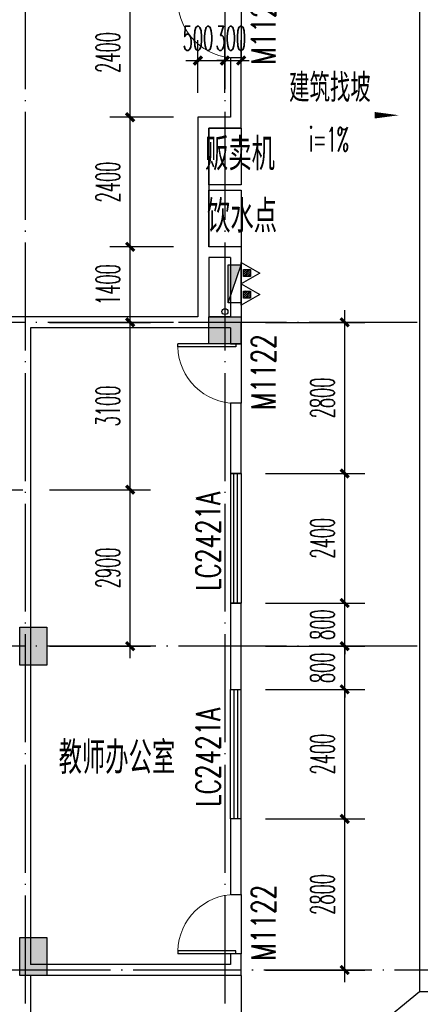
# Model space of a CAD drawing. Extents: x 1779708 to 7299578, y -1121471 to 88434.
# Tile 249 of 256: x 4462217 to 4469633, y -961578 to -943335. Entities that reach past the tile are written whole.
import ezdxf

# ---------------------------------------------------------------- set-up
doc = ezdxf.new("R2010")
doc.units = 0
doc.header["$LTSCALE"] = 1000
doc.header["$MEASUREMENT"] = 0
doc.linetypes.add('DOTE', pattern=[2.42, 2, -0.2, 0.02, -0.2])
doc.layers.get('0').update_dxf_attribs({"linetype": 'CONTINUOUS'})
doc.layers.get('Defpoints').update_dxf_attribs({"linetype": 'CONTINUOUS'})
for name, color, linetype in [('a-dims', 7, 'CONTINUOUS'), ('DIM_SYMB', 3, 'CONTINUOUS'), ('DIM_污水', 3, 'CONTINUOUS'), ('DOTE', 1, 'DOTE'), ('EQUIP_灭火器', 7, 'CONTINUOUS'), ('PUB_DIM', 3, 'CONTINUOUS'), ('SPACE', 7, 'CONTINUOUS'), ('WALL', 255, 'CONTINUOUS'), ('WINDOW', 2, 'CONTINUOUS'), ('WINDOW_TEXT', 7, 'CONTINUOUS'), ('修改', 6, 'CONTINUOUS'), ('墙柱', 2, 'CONTINUOUS'), ('室外构件', 4, 'CONTINUOUS'), ('栏杆', 6, 'CONTINUOUS')]:
    doc.layers.add(name, color=color, linetype=linetype)
doc.styles.add('_TCH_DIM', font='SIMPLEX.shx', dxfattribs={"width": 0.7, "bigfont": 'GBCBIG.shx'})
doc.styles.add('_TCH_DIM_T3', font='SIMPLEX.shx', dxfattribs={"width": 0.494118, "bigfont": 'GBCBIG.shx'})
doc.styles.add('_TCH_SPACE', font='SIMPLEX', dxfattribs={"height": 5, "bigfont": 'GBCBIG'})
doc.styles.add('_TCH_WINDOW', font='SIMPLEX', dxfattribs={"height": 3.5, "bigfont": 'GBCBIG'})
doc.styles.get("Standard").update_dxf_attribs({"font": 'GBENOR', "bigfont": 'GBCBIG'})
doc.dimstyles.new('_TCH_ARCH&&150', dxfattribs={"dimtxt": 446.25, "dimasz": 150, "dimexe": 375, "dimexo": 450, "dimgap": 189.375, "dimtad": 1, "dimdec": 0, "dimzin": 0, "dimdsep": 46, "dimtxsty": '_TCH_DIM_T3', "dimblk": 'ARCHTICK', "dimcen": 0.09, "dimdle": 225, "dimclrt": 7, "dimazin": 2, "dimtfac": 1, "dimtdec": 0, "dimtix": 1, "dimtmove": 2, "dimatfit": 3, "dimfxl": 250, "dimtolj": 1, "dimtzin": 0, "dimarcsym": 0})

# ---------------------------------------------------------------- blocks, each defined once
blk = doc.blocks.new('A$C159220C3')
at = {"layer": 'DOTE'}
for p, q in [((22300, 149200), (22300, 7200)), ((26000, 149200), (26000, 7200)), ((34400, 121100), (7200, 121100)), ((34400, 115100), (7200, 115100)), ((86800, 109100), (7200, 109100))]:
    blk.add_line(p, q, dxfattribs=at)
blk = doc.blocks.new('$TwtSys$00000545')
h = blk.add_hatch()
h.set_pattern_fill('ANSI31', color=256, scale=200, angle=180, style=0)
h.set_pattern_definition([(225, (199409.273, 63921.482), (17.6776695, -17.6776695), [])])
h.paths.add_polyline_path([(65, 174), (-65, 174), (-65, 44), (65, 44)])
for p, q in [((0, 344), (-198, 0)), ((198, 0), (0, 344)), ((-198, 0), (198, 0))]:
    blk.add_line(p, q)
blk.add_lwpolyline([(65, 174), (-65, 174), (-65, 44), (65, 44)], close=True)
blk = doc.blocks.new('$DorLib2D$00000001')
for p, q in [((0.45, 0.975), (0.5, 0.975)), ((0.45, 0), (0.45, 0.975)), ((0.5, 0), (0.5, 0.975)), ((0.5, 0), (0.45, 0))]:
    blk.add_line(p, q)
at = {"lineweight": 13}
blk.add_arc((0.475, 0), 0.975, 91.4693, 180, dxfattribs=at)
blk = doc.blocks.new('$WINLIB2D$00000001')
at = {"color": 0}
for points in [[(-0.5, 0.5), (-0.5, -0.5)], [(-0.5, 0.5), (0.5, 0.5)], [(0.5, -0.5), (0.5, 0.5)], [(0.5, 0.1667), (-0.5, 0.1667)], [(0.5, -0.1667), (-0.5, -0.1667)], [(-0.5, -0.5), (0.5, -0.5)]]:
    blk.add_lwpolyline(points, dxfattribs=at)
blk = doc.blocks.new('_ArchTick')
at = {"color": 0, "linetype": 'ByBlock', "const_width": 0.4}
blk.add_lwpolyline([(-0.5, -0.5), (0.5, 0.5)], dxfattribs=at)
blk = doc.blocks.new('*D5332')
at = {"layer": 'Defpoints', "color": 0, "transparency": 16777216}
for p in [(4466317, -958143), (4468234, -958143), (4466317, -960943)]:
    blk.add_point(p, dxfattribs=at)
at = {"layer": 'PUB_DIM', "color": 0, "lineweight": -2, "transparency": 16777216}
for p, q in [((4468234, -961168), (4468234, -957918)), ((4466767, -958143), (4468609, -958143)), ((4466767, -960943), (4468609, -960943))]:
    blk.add_line(p, q, dxfattribs=at)
at = {"layer": 'PUB_DIM', "color": 0, "lineweight": -2, "transparency": 16777216, "xscale": 150, "yscale": 150, "zscale": 150}
for p, rotation in [((4468234, -958143), 90), ((4468234, -960943), 270)]:
    blk.add_blockref('_ArchTick', p, dxfattribs=dict(at, rotation=rotation))
at = {"layer": 'PUB_DIM', "color": 7, "transparency": 16777216, "insert": (4467821, -959543), "char_height": 446.2, "attachment_point": 5, "rotation": 90, "style": '_TCH_DIM_T3'}
blk.add_mtext('\\A1;2800', dxfattribs=at)
blk = doc.blocks.new('*D5333')
at = {"layer": 'Defpoints', "color": 0, "transparency": 16777216}
for p in [(4466317, -955743), (4468234, -955743), (4466317, -958143)]:
    blk.add_point(p, dxfattribs=at)
at = {"layer": 'PUB_DIM', "color": 0, "lineweight": -2, "transparency": 16777216}
for p, q in [((4468234, -958368), (4468234, -955518)), ((4466767, -955743), (4468609, -955743)), ((4466767, -958143), (4468609, -958143))]:
    blk.add_line(p, q, dxfattribs=at)
at = {"layer": 'PUB_DIM', "color": 0, "lineweight": -2, "transparency": 16777216, "xscale": 150, "yscale": 150, "zscale": 150}
for p, rotation in [((4468234, -955743), 90), ((4468234, -958143), 270)]:
    blk.add_blockref('_ArchTick', p, dxfattribs=dict(at, rotation=rotation))
at = {"layer": 'PUB_DIM', "color": 7, "transparency": 16777216, "insert": (4467821, -956943), "char_height": 446.2, "attachment_point": 5, "rotation": 90, "style": '_TCH_DIM_T3'}
blk.add_mtext('\\A1;2400', dxfattribs=at)
blk = doc.blocks.new('*D5334')
at = {"layer": 'Defpoints', "color": 0, "transparency": 16777216}
for p in [(4466317, -954943), (4468234, -954943), (4466317, -955743)]:
    blk.add_point(p, dxfattribs=at)
at = {"layer": 'PUB_DIM', "color": 0, "lineweight": -2, "transparency": 16777216}
for p, q in [((4468234, -954943), (4468234, -954793)), ((4466767, -954943), (4468609, -954943)), ((4468234, -955743), (4468234, -954943)), ((4466767, -955743), (4468609, -955743)), ((4468234, -955743), (4468234, -955893))]:
    blk.add_line(p, q, dxfattribs=at)
at = {"layer": 'PUB_DIM', "color": 0, "lineweight": -2, "transparency": 16777216, "xscale": 150, "yscale": 150, "zscale": 150}
for p, rotation in [((4468234, -954943), 270), ((4468234, -955743), 90)]:
    blk.add_blockref('_ArchTick', p, dxfattribs=dict(at, rotation=rotation))
at = {"layer": 'PUB_DIM', "color": 7, "transparency": 16777216, "insert": (4467821, -955343), "char_height": 446.2, "attachment_point": 5, "rotation": 90, "style": '_TCH_DIM_T3'}
blk.add_mtext('\\A1;800', dxfattribs=at)
blk = doc.blocks.new('*D5335')
at = {"layer": 'Defpoints', "color": 0, "transparency": 16777216}
for p in [(4466317, -954143), (4468234, -954143), (4466317, -954943)]:
    blk.add_point(p, dxfattribs=at)
at = {"layer": 'PUB_DIM', "color": 0, "lineweight": -2, "transparency": 16777216}
for p, q in [((4468234, -954143), (4468234, -953993)), ((4466767, -954143), (4468609, -954143)), ((4468234, -954943), (4468234, -954143)), ((4466767, -954943), (4468609, -954943)), ((4468234, -954943), (4468234, -955093))]:
    blk.add_line(p, q, dxfattribs=at)
at = {"layer": 'PUB_DIM', "color": 0, "lineweight": -2, "transparency": 16777216, "xscale": 150, "yscale": 150, "zscale": 150}
for p, rotation in [((4468234, -954143), 270), ((4468234, -954943), 90)]:
    blk.add_blockref('_ArchTick', p, dxfattribs=dict(at, rotation=rotation))
at = {"layer": 'PUB_DIM', "color": 7, "transparency": 16777216, "insert": (4467821, -954543), "char_height": 446.2, "attachment_point": 5, "rotation": 90, "style": '_TCH_DIM_T3'}
blk.add_mtext('\\A1;800', dxfattribs=at)
blk = doc.blocks.new('*D5336')
at = {"layer": 'Defpoints', "color": 0, "transparency": 16777216}
for p in [(4466317, -951743), (4468234, -951743), (4466317, -954143)]:
    blk.add_point(p, dxfattribs=at)
at = {"layer": 'PUB_DIM', "color": 0, "lineweight": -2, "transparency": 16777216}
for p, q in [((4468234, -954368), (4468234, -951518)), ((4466767, -951743), (4468609, -951743)), ((4466767, -954143), (4468609, -954143))]:
    blk.add_line(p, q, dxfattribs=at)
at = {"layer": 'PUB_DIM', "color": 0, "lineweight": -2, "transparency": 16777216, "xscale": 150, "yscale": 150, "zscale": 150}
for p, rotation in [((4468234, -951743), 90), ((4468234, -954143), 270)]:
    blk.add_blockref('_ArchTick', p, dxfattribs=dict(at, rotation=rotation))
at = {"layer": 'PUB_DIM', "color": 7, "transparency": 16777216, "insert": (4467821, -952943), "char_height": 446.2, "attachment_point": 5, "rotation": 90, "style": '_TCH_DIM_T3'}
blk.add_mtext('\\A1;2400', dxfattribs=at)
blk = doc.blocks.new('*D5337')
at = {"layer": 'Defpoints', "color": 0, "transparency": 16777216}
for p in [(4466317, -948943), (4468234, -948943), (4466317, -951743)]:
    blk.add_point(p, dxfattribs=at)
at = {"layer": 'PUB_DIM', "color": 0, "lineweight": -2, "transparency": 16777216}
for p, q in [((4468234, -951968), (4468234, -948718)), ((4466767, -948943), (4468609, -948943)), ((4466767, -951743), (4468609, -951743))]:
    blk.add_line(p, q, dxfattribs=at)
at = {"layer": 'PUB_DIM', "color": 0, "lineweight": -2, "transparency": 16777216, "xscale": 150, "yscale": 150, "zscale": 150}
for p, rotation in [((4468234, -948943), 90), ((4468234, -951743), 270)]:
    blk.add_blockref('_ArchTick', p, dxfattribs=dict(at, rotation=rotation))
at = {"layer": 'PUB_DIM', "color": 7, "transparency": 16777216, "insert": (4467821, -950343), "char_height": 446.2, "attachment_point": 5, "rotation": 90, "style": '_TCH_DIM_T3'}
blk.add_mtext('\\A1;2800', dxfattribs=at)
blk = doc.blocks.new('*D6488')
at = {"layer": 'Defpoints', "color": 0, "transparency": 16777216}
for p in [(4464262, -947543), (4465517, -947543), (4465517, -948943)]:
    blk.add_point(p, dxfattribs=at)
at = {"layer": 'PUB_DIM', "color": 0, "lineweight": -2, "transparency": 16777216}
for p, q in [((4464262, -949168), (4464262, -947318)), ((4465067, -947543), (4463887, -947543)), ((4465067, -948943), (4463887, -948943))]:
    blk.add_line(p, q, dxfattribs=at)
at = {"layer": 'PUB_DIM', "color": 0, "lineweight": -2, "transparency": 16777216, "xscale": 150, "yscale": 150, "zscale": 150}
for p, rotation in [((4464262, -947543), 90), ((4464262, -948943), 270)]:
    blk.add_blockref('_ArchTick', p, dxfattribs=dict(at, rotation=rotation))
at = {"layer": 'PUB_DIM', "color": 7, "transparency": 16777216, "insert": (4463850, -948243), "char_height": 446.2, "attachment_point": 5, "rotation": 90, "style": '_TCH_DIM_T3'}
blk.add_mtext('\\A1;1400', dxfattribs=at)
blk = doc.blocks.new('*D6489')
at = {"layer": 'Defpoints', "color": 0, "transparency": 16777216}
for p in [(4464262, -945143), (4465517, -945143), (4465517, -947543)]:
    blk.add_point(p, dxfattribs=at)
at = {"layer": 'PUB_DIM', "color": 0, "lineweight": -2, "transparency": 16777216}
for p, q in [((4464262, -947768), (4464262, -944918)), ((4465067, -945143), (4463887, -945143)), ((4465067, -947543), (4463887, -947543))]:
    blk.add_line(p, q, dxfattribs=at)
at = {"layer": 'PUB_DIM', "color": 0, "lineweight": -2, "transparency": 16777216, "xscale": 150, "yscale": 150, "zscale": 150}
for p, rotation in [((4464262, -945143), 90), ((4464262, -947543), 270)]:
    blk.add_blockref('_ArchTick', p, dxfattribs=dict(at, rotation=rotation))
at = {"layer": 'PUB_DIM', "color": 7, "transparency": 16777216, "insert": (4463850, -946343), "char_height": 446.2, "attachment_point": 5, "rotation": 90, "style": '_TCH_DIM_T3'}
blk.add_mtext('\\A1;2400', dxfattribs=at)
blk = doc.blocks.new('*D6490')
at = {"layer": 'Defpoints', "color": 0, "transparency": 16777216}
for p in [(4464262, -942743), (4465517, -942743), (4465517, -945143)]:
    blk.add_point(p, dxfattribs=at)
at = {"layer": 'PUB_DIM', "color": 0, "lineweight": -2, "transparency": 16777216}
for p, q in [((4464262, -945368), (4464262, -942518)), ((4465067, -942743), (4463887, -942743)), ((4465067, -945143), (4463887, -945143))]:
    blk.add_line(p, q, dxfattribs=at)
at = {"layer": 'PUB_DIM', "color": 0, "lineweight": -2, "transparency": 16777216, "xscale": 150, "yscale": 150, "zscale": 150}
for p, rotation in [((4464262, -942743), 90), ((4464262, -945143), 270)]:
    blk.add_blockref('_ArchTick', p, dxfattribs=dict(at, rotation=rotation))
at = {"layer": 'PUB_DIM', "color": 7, "transparency": 16777216, "insert": (4463850, -943943), "char_height": 446.2, "attachment_point": 5, "rotation": 90, "style": '_TCH_DIM_T3'}
blk.add_mtext('\\A1;2400', dxfattribs=at)
blk = doc.blocks.new('*D6491')
at = {"layer": 'Defpoints', "color": 0, "transparency": 16777216}
for p in [(4466017, -944092), (4465517, -945143), (4466017, -945143)]:
    blk.add_point(p, dxfattribs=at)
at = {"layer": 'PUB_DIM', "color": 0, "lineweight": -2, "transparency": 16777216}
for p, q in [((4465517, -944693), (4465517, -943717)), ((4466017, -944693), (4466017, -943717)), ((4465292, -944092), (4466242, -944092))]:
    blk.add_line(p, q, dxfattribs=at)
at = {"layer": 'PUB_DIM', "color": 0, "lineweight": -2, "transparency": 16777216, "xscale": 150, "yscale": 150, "zscale": 150, "rotation": 180}
blk.add_blockref('_ArchTick', (4465517, -944092), dxfattribs=at)
at = {"layer": 'PUB_DIM', "color": 0, "lineweight": -2, "transparency": 16777216, "xscale": 150, "yscale": 150, "zscale": 150}
blk.add_blockref('_ArchTick', (4466017, -944092), dxfattribs=at)
at = {"layer": 'PUB_DIM', "color": 7, "transparency": 16777216, "insert": (4465517, -943680), "char_height": 446.2, "attachment_point": 5, "style": '_TCH_DIM_T3'}
blk.add_mtext('\\A1;500', dxfattribs=at)
blk = doc.blocks.new('*D6492')
at = {"layer": 'Defpoints', "color": 0, "transparency": 16777216}
for p in [(4466317, -944092), (4466017, -945143), (4466317, -945143)]:
    blk.add_point(p, dxfattribs=at)
at = {"layer": 'PUB_DIM', "color": 0, "lineweight": -2, "transparency": 16777216}
for p, q in [((4466017, -944693), (4466017, -943717)), ((4466317, -944693), (4466317, -943717)), ((4466017, -944092), (4465867, -944092)), ((4466017, -944092), (4466317, -944092)), ((4466317, -944092), (4466467, -944092))]:
    blk.add_line(p, q, dxfattribs=at)
at = {"layer": 'PUB_DIM', "color": 0, "lineweight": -2, "transparency": 16777216, "xscale": 150, "yscale": 150, "zscale": 150}
blk.add_blockref('_ArchTick', (4466017, -944092), dxfattribs=at)
at = {"layer": 'PUB_DIM', "color": 0, "lineweight": -2, "transparency": 16777216, "xscale": 150, "yscale": 150, "zscale": 150, "rotation": 180}
blk.add_blockref('_ArchTick', (4466317, -944092), dxfattribs=at)
at = {"layer": 'PUB_DIM', "color": 7, "transparency": 16777216, "insert": (4466125, -943680), "char_height": 446.2, "attachment_point": 5, "style": '_TCH_DIM_T3'}
blk.add_mtext('\\A1;300', dxfattribs=at)
blk = doc.blocks.new('*D6499')
at = {"layer": 'Defpoints', "color": 0, "transparency": 16777216}
for p in [(4462317, -948943), (4464262, -948943), (4462317, -952043)]:
    blk.add_point(p, dxfattribs=at)
at = {"layer": 'PUB_DIM', "color": 0, "lineweight": -2, "transparency": 16777216}
for p, q in [((4464262, -952268), (4464262, -948718)), ((4462767, -948943), (4464637, -948943)), ((4462767, -952043), (4464637, -952043))]:
    blk.add_line(p, q, dxfattribs=at)
at = {"layer": 'PUB_DIM', "color": 0, "lineweight": -2, "transparency": 16777216, "xscale": 150, "yscale": 150, "zscale": 150}
for p, rotation in [((4464262, -948943), 90), ((4464262, -952043), 270)]:
    blk.add_blockref('_ArchTick', p, dxfattribs=dict(at, rotation=rotation))
at = {"layer": 'PUB_DIM', "color": 7, "transparency": 16777216, "insert": (4463850, -950493), "char_height": 446.2, "attachment_point": 5, "rotation": 90, "style": '_TCH_DIM_T3'}
blk.add_mtext('\\A1;3100', dxfattribs=at)
blk = doc.blocks.new('*D6500')
at = {"layer": 'Defpoints', "color": 0, "transparency": 16777216}
for p in [(4462317, -952043), (4464262, -952043), (4462317, -954943)]:
    blk.add_point(p, dxfattribs=at)
at = {"layer": 'PUB_DIM', "color": 0, "lineweight": -2, "transparency": 16777216}
for p, q in [((4464262, -955168), (4464262, -951818)), ((4462767, -952043), (4464637, -952043)), ((4462767, -954943), (4464637, -954943))]:
    blk.add_line(p, q, dxfattribs=at)
at = {"layer": 'PUB_DIM', "color": 0, "lineweight": -2, "transparency": 16777216, "xscale": 150, "yscale": 150, "zscale": 150}
for p, rotation in [((4464262, -952043), 90), ((4464262, -954943), 270)]:
    blk.add_blockref('_ArchTick', p, dxfattribs=dict(at, rotation=rotation))
at = {"layer": 'PUB_DIM', "color": 7, "transparency": 16777216, "insert": (4463850, -953493), "char_height": 446.2, "attachment_point": 5, "rotation": 90, "style": '_TCH_DIM_T3'}
blk.add_mtext('\\A1;2900', dxfattribs=at)

msp = doc.modelspace()

# ---------------------------------------------------------------- hatches: boundary and pattern name
at = {"layer": '墙柱'}
h = msp.add_hatch(color=256, dxfattribs=at)
h.paths.add_polyline_path([(4476347.1, -937943.3), (4476347.1, -938243.3), (4475447.1, -938243.3), (4475447.1, -937943.3)])
h.paths.add_polyline_path([(4474277.1, -935643.3), (4474877.1, -935643.3), (4474877.1, -936043.3), (4474277.1, -936043.3)])
h.paths.add_polyline_path([(4524317.1, -1005043.3), (4524917.1, -1005043.3), (4524917.1, -1005643.3), (4524317.1, -1005643.3)])
h.paths.add_polyline_path([(4516217.1, -1005043.3), (4516817.1, -1005043.3), (4516817.1, -1005643.3), (4516217.1, -1005643.3)])
h.paths.add_polyline_path([(4524317.1, -995843.3), (4524917.1, -995843.3), (4524917.1, -996443.3), (4524317.1, -996443.3)])
h.paths.add_polyline_path([(4516217.1, -995843.3), (4516817.1, -995843.3), (4516817.1, -996443.3), (4516217.1, -996443.3)])
h.paths.add_polyline_path([(4524317.1, -987243.3), (4524917.1, -987243.3), (4524917.1, -987843.3), (4524317.1, -987843.3)])
h.paths.add_polyline_path([(4516217.1, -987243.3), (4516817.1, -987243.3), (4516817.1, -987843.3), (4516217.1, -987843.3)])
h.paths.add_polyline_path([(4524317.1, -978043.3), (4524917.1, -978043.3), (4524917.1, -978643.3), (4524317.1, -978643.3)])
h.paths.add_polyline_path([(4516217.1, -978043.3), (4516817.1, -978043.3), (4516817.1, -978643.3), (4516217.1, -978643.3)])
h.paths.add_polyline_path([(4449717.1, -973843.3), (4450217.1, -973843.3), (4450217.1, -973343.3), (4449717.1, -973343.3)])
h.paths.add_polyline_path([(4449717.1, -967593.3), (4450217.1, -967593.3), (4450217.1, -967093.3), (4449717.1, -967093.3)])
h.paths.add_polyline_path([(4449717.1, -961043.3), (4450217.1, -961043.3), (4450217.1, -960543.3), (4449717.1, -960543.3)])
h.paths.add_polyline_path([(4524117.1, -932143.3), (4524817.1, -932143.3), (4524817.1, -932643.3), (4524117.1, -932643.3)])
h.paths.add_polyline_path([(4474067.1, -964543.3), (4474767.1, -964543.3), (4474767.1, -964043.3), (4474067.1, -964043.3)])
h.paths.add_polyline_path([(4516067.1, -932143.3), (4516767.1, -932143.3), (4516767.1, -932643.3), (4516067.1, -932643.3)])
h.paths.add_polyline_path([(4474067.1, -932143.3), (4474767.1, -932143.3), (4474767.1, -932643.3), (4474067.1, -932643.3)])
h.paths.add_polyline_path([(4449717.1, -955193.3), (4450217.1, -955193.3), (4450217.1, -954693.3), (4449717.1, -954693.3)])
h.paths.add_polyline_path([(4503717.1, -922843.3), (4504217.1, -922843.3), (4504217.1, -923343.3), (4503717.1, -923343.3)])
h.paths.add_polyline_path([(4465817.1, -973843.3), (4466317.1, -973843.3), (4466317.1, -973343.3), (4465817.1, -973343.3)])
h.paths.add_polyline_path([(4474117.1, -973843.3), (4474717.1, -973843.3), (4474717.1, -973343.3), (4474117.1, -973343.3)])
h.paths.add_polyline_path([(4491217.1, -964643.3), (4491817.1, -964643.3), (4491817.1, -964043.3), (4491217.1, -964043.3)])
h.paths.add_polyline_path([(4507717.1, -955843.3), (4508317.1, -955843.3), (4508317.1, -955243.3), (4507717.1, -955243.3)])
h.paths.add_polyline_path([(4462217.1, -967693.3), (4462717.1, -967693.3), (4462717.1, -966993.3), (4462217.1, -966993.3)])
h.paths.add_polyline_path([(4515917.1, -959943.3), (4516417.1, -959943.3), (4516417.1, -959443.3), (4515917.1, -959443.3)])
h.paths.add_polyline_path([(4465717.1, -935643.3), (4466317.1, -935643.3), (4466317.1, -936143.3), (4465717.1, -936143.3)])
h.paths.add_polyline_path([(4469917.1, -942243.3), (4470417.1, -942243.3), (4470417.1, -942743.3), (4469917.1, -942743.3)])
h.paths.add_polyline_path([(4469917.1, -948843.3), (4470417.1, -948843.3), (4470417.1, -949343.3), (4469917.1, -949343.3)])
h.paths.add_polyline_path([(4462217.1, -954593.3), (4462717.1, -954593.3), (4462717.1, -955293.3), (4462217.1, -955293.3)])
h.paths.add_polyline_path([(4469917.1, -961043.3), (4470417.1, -961043.3), (4470417.1, -960543.3), (4469917.1, -960543.3)])
h.paths.add_polyline_path([(4462217.1, -973843.3), (4462717.1, -973843.3), (4462717.1, -973343.3), (4462217.1, -973343.3)])
h.paths.add_polyline_path([(4504117.1, -947343.3), (4503617.1, -947343.3), (4503617.1, -947843.3), (4504117.1, -947843.3)])
h.paths.add_polyline_path([(4524117.1, -964543.3), (4524817.1, -964543.3), (4524817.1, -964043.3), (4524117.1, -964043.3)])
h.paths.add_polyline_path([(4457617.1, -935643.3), (4458117.1, -935643.3), (4458117.1, -936143.3), (4457617.1, -936143.3)])
h.paths.add_polyline_path([(4516067.1, -947243.3), (4516767.1, -947243.3), (4516767.1, -947843.3), (4516067.1, -947843.3)])
h.paths.add_polyline_path([(4524117.1, -947843.3), (4524817.1, -947843.3), (4524817.1, -947243.3), (4524117.1, -947243.3)])
h.paths.add_polyline_path([(4507717.1, -947843.3), (4508317.1, -947843.3), (4508317.1, -947243.3), (4507717.1, -947243.3)])
h.paths.add_polyline_path([(4515917.1, -955743.3), (4516417.1, -955743.3), (4516417.1, -955243.3), (4515917.1, -955243.3)])
h.paths.add_polyline_path([(4503617.1, -955743.3), (4504117.1, -955743.3), (4504117.1, -955243.3), (4503617.1, -955243.3)])
h.paths.add_polyline_path([(4499367.1, -935643.3), (4499867.1, -935643.3), (4499867.1, -936143.3), (4499367.1, -936143.3)])
h.paths.add_polyline_path([(4495417.1, -973843.3), (4495917.1, -973843.3), (4495917.1, -973343.3), (4495417.1, -973343.3)])
h.paths.add_polyline_path([(4491717.1, -961043.3), (4491217.1, -961043.3), (4491217.1, -960543.3), (4491717.1, -960543.3)])
h.paths.add_polyline_path([(4491717.1, -973843.3), (4491217.1, -973843.3), (4491217.1, -973343.3), (4491717.1, -973343.3)])
h.paths.add_polyline_path([(4474117.1, -961043.3), (4474617.1, -961043.3), (4474617.1, -960543.3), (4474117.1, -960543.3)])
h.paths.add_polyline_path([(4469917.1, -954693.3), (4470417.1, -954693.3), (4470417.1, -955193.3), (4469917.1, -955193.3)])
h.paths.add_polyline_path([(4462217.1, -960343.3), (4462717.1, -960343.3), (4462717.1, -961043.3), (4462217.1, -961043.3)])
h.paths.add_polyline_path([(4465717.1, -948843.3), (4466317.1, -948843.3), (4466317.1, -949343.3), (4465717.1, -949343.3)])
h.paths.add_polyline_path([(4457317.1, -948843.3), (4457917.1, -948843.3), (4457917.1, -949343.3), (4457317.1, -949343.3)])
h.paths.add_polyline_path([(4449717.1, -948843.3), (4450217.1, -948843.3), (4450217.1, -949343.3), (4449717.1, -949343.3)])
h.paths.add_polyline_path([(4465717.1, -942143.3), (4466317.1, -942143.3), (4466317.1, -942743.3), (4465717.1, -942743.3)])
h.paths.add_polyline_path([(4457617.1, -942143.3), (4458117.1, -942143.3), (4458117.1, -942743.3), (4457617.1, -942743.3)])
h.paths.add_polyline_path([(4524117.1, -961343.3), (4524817.1, -961343.3), (4524817.1, -960843.3), (4524117.1, -960843.3)])
h.paths.add_polyline_path([(4524317.1, -973843.3), (4524817.1, -973843.3), (4524817.1, -973343.3), (4524317.1, -973343.3)])
h.paths.add_polyline_path([(4516067.1, -964743.3), (4516767.1, -964743.3), (4516767.1, -964043.3), (4516067.1, -964043.3)])
h.paths.add_polyline_path([(4516017.1, -973843.3), (4516817.1, -973843.3), (4516817.1, -973343.3), (4516017.1, -973343.3)])
h.paths.add_polyline_path([(4507667.1, -964743.3), (4508367.1, -964743.3), (4508367.1, -964043.3), (4507667.1, -964043.3)])
h.paths.add_polyline_path([(4507717.1, -973843.3), (4508317.1, -973843.3), (4508317.1, -973343.3), (4507717.1, -973343.3)])
h.paths.add_polyline_path([(4499367.1, -961043.3), (4499867.1, -961043.3), (4499867.1, -960543.3), (4499367.1, -960543.3)])
h.paths.add_polyline_path([(4499267.1, -964543.3), (4499967.1, -964543.3), (4499967.1, -964043.3), (4499267.1, -964043.3)])
h.paths.add_polyline_path([(4499367.1, -973843.3), (4499867.1, -973843.3), (4499867.1, -973343.3), (4499367.1, -973343.3)])
h.paths.add_polyline_path([(4482317.1, -961043.3), (4482817.1, -961043.3), (4482817.1, -960543.3), (4482317.1, -960543.3)])
h.paths.add_polyline_path([(4482217.1, -964643.3), (4482817.1, -964643.3), (4482817.1, -964043.3), (4482217.1, -964043.3)])
h.paths.add_polyline_path([(4465717.1, -964643.3), (4466317.1, -964643.3), (4466317.1, -964043.3), (4465717.1, -964043.3)])
h.paths.add_polyline_path([(4482317.1, -973843.3), (4482817.1, -973843.3), (4482817.1, -973343.3), (4482317.1, -973343.3)])
h.paths.add_polyline_path([(4516067.1, -935643.3), (4516767.1, -935643.3), (4516767.1, -936243.3), (4516067.1, -936243.3)])
h.paths.add_polyline_path([(4524117.1, -922843.3), (4524817.1, -922843.3), (4524817.1, -923343.3), (4524117.1, -923343.3)])
h.paths.add_polyline_path([(4516117.1, -922843.3), (4516717.1, -922843.3), (4516717.1, -923343.3), (4516117.1, -923343.3)])
h.paths.add_polyline_path([(4507717.1, -935643.3), (4508317.1, -935643.3), (4508317.1, -936243.3), (4507717.1, -936243.3)])
h.paths.add_polyline_path([(4507667.1, -932143.3), (4508367.1, -932143.3), (4508367.1, -932643.3), (4507667.1, -932643.3)])
h.paths.add_polyline_path([(4507767.1, -922843.3), (4508267.1, -922843.3), (4508267.1, -923343.3), (4507767.1, -923343.3)])
h.paths.add_polyline_path([(4499317.1, -932043.3), (4499917.1, -932043.3), (4499917.1, -932643.3), (4499317.1, -932643.3)])
h.paths.add_polyline_path([(4499317.1, -922843.3), (4499917.1, -922843.3), (4499917.1, -923343.3), (4499317.1, -923343.3)])
h.paths.add_polyline_path([(4491217.1, -935643.3), (4491717.1, -935643.3), (4491717.1, -936143.3), (4491217.1, -936143.3)])
h.paths.add_polyline_path([(4491217.1, -932043.3), (4491817.1, -932043.3), (4491817.1, -932643.3), (4491217.1, -932643.3)])
h.paths.add_polyline_path([(4482317.1, -935643.3), (4482817.1, -935643.3), (4482817.1, -936143.3), (4482317.1, -936143.3)])
h.paths.add_polyline_path([(4482217.1, -932043.3), (4482817.1, -932043.3), (4482817.1, -932643.3), (4482217.1, -932643.3)])
h.paths.add_polyline_path([(4449217.1, -935343.3), (4449917.1, -935343.3), (4449917.1, -935843.3), (4449217.1, -935843.3)])
h.paths.add_polyline_path([(4449217.1, -932143.3), (4449917.1, -932143.3), (4449917.1, -932643.3), (4449217.1, -932643.3)])
h.paths.add_polyline_path([(4457267.1, -932143.3), (4457967.1, -932143.3), (4457967.1, -932643.3), (4457267.1, -932643.3)])
h.paths.add_polyline_path([(4465717.1, -932043.3), (4466317.1, -932043.3), (4466317.1, -932643.3), (4465717.1, -932643.3)])
h.paths.add_polyline_path([(4491217.1, -922843.3), (4491717.1, -922843.3), (4491717.1, -923343.3), (4491217.1, -923343.3)])
h.paths.add_polyline_path([(4482317.1, -922843.3), (4482817.1, -922843.3), (4482817.1, -923343.3), (4482317.1, -923343.3)])
h.paths.add_polyline_path([(4474117.1, -922843.3), (4474717.1, -922843.3), (4474717.1, -923343.3), (4474117.1, -923343.3)])
h.paths.add_polyline_path([(4465717.1, -922843.3), (4466317.1, -922843.3), (4466317.1, -923343.3), (4465717.1, -923343.3)])
h.paths.add_polyline_path([(4457267.1, -922843.3), (4457967.1, -922843.3), (4457967.1, -923343.3), (4457267.1, -923343.3)])
h.paths.add_polyline_path([(4449217.1, -922843.3), (4449717.1, -922843.3), (4449717.1, -923343.3), (4449217.1, -923343.3)])
h.paths.add_polyline_path([(4524117.1, -935643.3), (4524817.1, -935643.3), (4524817.1, -936243.3), (4524117.1, -936243.3)])
h.paths.add_polyline_path([(4449717.1, -1009843.3), (4450217.1, -1009843.3), (4450217.1, -1010343.3), (4449717.1, -1010343.3)])
h.paths.add_polyline_path([(4449717.1, -1016093.3), (4450217.1, -1016093.3), (4450217.1, -1016593.3), (4449717.1, -1016593.3)])
h.paths.add_polyline_path([(4449717.1, -1022643.3), (4450217.1, -1022643.3), (4450217.1, -1023143.3), (4449717.1, -1023143.3)])
h.paths.add_polyline_path([(4524117.1, -1051543.3), (4524817.1, -1051543.3), (4524817.1, -1051043.3), (4524117.1, -1051043.3)])
h.paths.add_polyline_path([(4474067.1, -1019143.3), (4474767.1, -1019143.3), (4474767.1, -1019643.3), (4474067.1, -1019643.3)])
h.paths.add_polyline_path([(4516067.1, -1051543.3), (4516767.1, -1051543.3), (4516767.1, -1051043.3), (4516067.1, -1051043.3)])
h.paths.add_polyline_path([(4474067.1, -1051543.3), (4474767.1, -1051543.3), (4474767.1, -1051043.3), (4474067.1, -1051043.3)])
h.paths.add_polyline_path([(4449717.1, -1028493.3), (4450217.1, -1028493.3), (4450217.1, -1028993.3), (4449717.1, -1028993.3)])
h.paths.add_polyline_path([(4476347.1, -1045743.3), (4476347.1, -1045443.3), (4475447.1, -1045443.3), (4475447.1, -1045743.3)])
h.paths.add_polyline_path([(4503717.1, -1060843.3), (4504217.1, -1060843.3), (4504217.1, -1060343.3), (4503717.1, -1060343.3)])
h.paths.add_polyline_path([(4465817.1, -1009843.3), (4466317.1, -1009843.3), (4466317.1, -1010343.3), (4465817.1, -1010343.3)])
h.paths.add_polyline_path([(4474117.1, -1009843.3), (4474717.1, -1009843.3), (4474717.1, -1010343.3), (4474117.1, -1010343.3)])
h.paths.add_polyline_path([(4491217.1, -1019043.3), (4491817.1, -1019043.3), (4491817.1, -1019643.3), (4491217.1, -1019643.3)])
h.paths.add_polyline_path([(4507717.1, -1027843.3), (4508317.1, -1027843.3), (4508317.1, -1028443.3), (4507717.1, -1028443.3)])
h.paths.add_polyline_path([(4462217.1, -1015993.3), (4462717.1, -1015993.3), (4462717.1, -1016693.3), (4462217.1, -1016693.3)])
h.paths.add_polyline_path([(4515917.1, -1023743.3), (4516417.1, -1023743.3), (4516417.1, -1024243.3), (4515917.1, -1024243.3)])
h.paths.add_polyline_path([(4465717.1, -1048043.3), (4466317.1, -1048043.3), (4466317.1, -1047543.3), (4465717.1, -1047543.3)])
h.paths.add_polyline_path([(4469917.1, -1041443.3), (4470417.1, -1041443.3), (4470417.1, -1040943.3), (4469917.1, -1040943.3)])
h.paths.add_polyline_path([(4469917.1, -1034843.3), (4470417.1, -1034843.3), (4470417.1, -1034343.3), (4469917.1, -1034343.3)])
h.paths.add_polyline_path([(4462217.1, -1029093.3), (4462717.1, -1029093.3), (4462717.1, -1028393.3), (4462217.1, -1028393.3)])
h.paths.add_polyline_path([(4469917.1, -1022643.3), (4470417.1, -1022643.3), (4470417.1, -1023143.3), (4469917.1, -1023143.3)])
h.paths.add_polyline_path([(4462217.1, -1009843.3), (4462717.1, -1009843.3), (4462717.1, -1010343.3), (4462217.1, -1010343.3)])
h.paths.add_polyline_path([(4504117.1, -1036343.3), (4503617.1, -1036343.3), (4503617.1, -1035843.3), (4504117.1, -1035843.3)])
h.paths.add_polyline_path([(4524117.1, -1019143.3), (4524817.1, -1019143.3), (4524817.1, -1019643.3), (4524117.1, -1019643.3)])
h.paths.add_polyline_path([(4457617.1, -1048043.3), (4458117.1, -1048043.3), (4458117.1, -1047543.3), (4457617.1, -1047543.3)])
h.paths.add_polyline_path([(4516067.1, -1036443.3), (4516767.1, -1036443.3), (4516767.1, -1035843.3), (4516067.1, -1035843.3)])
h.paths.add_polyline_path([(4524117.1, -1035843.3), (4524817.1, -1035843.3), (4524817.1, -1036443.3), (4524117.1, -1036443.3)])
h.paths.add_polyline_path([(4507717.1, -1035843.3), (4508317.1, -1035843.3), (4508317.1, -1036443.3), (4507717.1, -1036443.3)])
h.paths.add_polyline_path([(4515917.1, -1027943.3), (4516417.1, -1027943.3), (4516417.1, -1028443.3), (4515917.1, -1028443.3)])
h.paths.add_polyline_path([(4503617.1, -1027943.3), (4504117.1, -1027943.3), (4504117.1, -1028443.3), (4503617.1, -1028443.3)])
h.paths.add_polyline_path([(4499367.1, -1048043.3), (4499867.1, -1048043.3), (4499867.1, -1047543.3), (4499367.1, -1047543.3)])
h.paths.add_polyline_path([(4495417.1, -1009843.3), (4495917.1, -1009843.3), (4495917.1, -1010343.3), (4495417.1, -1010343.3)])
h.paths.add_polyline_path([(4491717.1, -1022643.3), (4491217.1, -1022643.3), (4491217.1, -1023143.3), (4491717.1, -1023143.3)])
h.paths.add_polyline_path([(4491717.1, -1009843.3), (4491217.1, -1009843.3), (4491217.1, -1010343.3), (4491717.1, -1010343.3)])
h.paths.add_polyline_path([(4474117.1, -1022643.3), (4474617.1, -1022643.3), (4474617.1, -1023143.3), (4474117.1, -1023143.3)])
h.paths.add_polyline_path([(4469917.1, -1028993.3), (4470417.1, -1028993.3), (4470417.1, -1028493.3), (4469917.1, -1028493.3)])
h.paths.add_polyline_path([(4462217.1, -1023343.3), (4462717.1, -1023343.3), (4462717.1, -1022643.3), (4462217.1, -1022643.3)])
h.paths.add_polyline_path([(4465717.1, -1034843.3), (4466317.1, -1034843.3), (4466317.1, -1034343.3), (4465717.1, -1034343.3)])
h.paths.add_polyline_path([(4457317.1, -1034843.3), (4457917.1, -1034843.3), (4457917.1, -1034343.3), (4457317.1, -1034343.3)])
h.paths.add_polyline_path([(4449717.1, -1034843.3), (4450217.1, -1034843.3), (4450217.1, -1034343.3), (4449717.1, -1034343.3)])
h.paths.add_polyline_path([(4465717.1, -1041543.3), (4466317.1, -1041543.3), (4466317.1, -1040943.3), (4465717.1, -1040943.3)])
h.paths.add_polyline_path([(4457617.1, -1041543.3), (4458117.1, -1041543.3), (4458117.1, -1040943.3), (4457617.1, -1040943.3)])
h.paths.add_polyline_path([(4524117.1, -1022343.3), (4524817.1, -1022343.3), (4524817.1, -1022843.3), (4524117.1, -1022843.3)])
h.paths.add_polyline_path([(4524317.1, -1009843.3), (4524817.1, -1009843.3), (4524817.1, -1010343.3), (4524317.1, -1010343.3)])
h.paths.add_polyline_path([(4516067.1, -1018943.3), (4516767.1, -1018943.3), (4516767.1, -1019643.3), (4516067.1, -1019643.3)])
h.paths.add_polyline_path([(4516017.1, -1009843.3), (4516817.1, -1009843.3), (4516817.1, -1010343.3), (4516017.1, -1010343.3)])
h.paths.add_polyline_path([(4507667.1, -1018943.3), (4508367.1, -1018943.3), (4508367.1, -1019643.3), (4507667.1, -1019643.3)])
h.paths.add_polyline_path([(4507717.1, -1009843.3), (4508317.1, -1009843.3), (4508317.1, -1010343.3), (4507717.1, -1010343.3)])
h.paths.add_polyline_path([(4499367.1, -1022643.3), (4499867.1, -1022643.3), (4499867.1, -1023143.3), (4499367.1, -1023143.3)])
h.paths.add_polyline_path([(4499267.1, -1019143.3), (4499967.1, -1019143.3), (4499967.1, -1019643.3), (4499267.1, -1019643.3)])
h.paths.add_polyline_path([(4499367.1, -1009843.3), (4499867.1, -1009843.3), (4499867.1, -1010343.3), (4499367.1, -1010343.3)])
h.paths.add_polyline_path([(4482317.1, -1022643.3), (4482817.1, -1022643.3), (4482817.1, -1023143.3), (4482317.1, -1023143.3)])
h.paths.add_polyline_path([(4482217.1, -1019043.3), (4482817.1, -1019043.3), (4482817.1, -1019643.3), (4482217.1, -1019643.3)])
h.paths.add_polyline_path([(4465717.1, -1019043.3), (4466317.1, -1019043.3), (4466317.1, -1019643.3), (4465717.1, -1019643.3)])
h.paths.add_polyline_path([(4482317.1, -1009843.3), (4482817.1, -1009843.3), (4482817.1, -1010343.3), (4482317.1, -1010343.3)])
h.paths.add_polyline_path([(4516067.1, -1048043.3), (4516767.1, -1048043.3), (4516767.1, -1047443.3), (4516067.1, -1047443.3)])
h.paths.add_polyline_path([(4524117.1, -1060843.3), (4524817.1, -1060843.3), (4524817.1, -1060343.3), (4524117.1, -1060343.3)])
h.paths.add_polyline_path([(4516117.1, -1060843.3), (4516717.1, -1060843.3), (4516717.1, -1060343.3), (4516117.1, -1060343.3)])
h.paths.add_polyline_path([(4507717.1, -1048043.3), (4508317.1, -1048043.3), (4508317.1, -1047443.3), (4507717.1, -1047443.3)])
h.paths.add_polyline_path([(4507667.1, -1051543.3), (4508367.1, -1051543.3), (4508367.1, -1051043.3), (4507667.1, -1051043.3)])
h.paths.add_polyline_path([(4507767.1, -1060843.3), (4508267.1, -1060843.3), (4508267.1, -1060343.3), (4507767.1, -1060343.3)])
h.paths.add_polyline_path([(4499317.1, -1051643.3), (4499917.1, -1051643.3), (4499917.1, -1051043.3), (4499317.1, -1051043.3)])
h.paths.add_polyline_path([(4499317.1, -1060843.3), (4499917.1, -1060843.3), (4499917.1, -1060343.3), (4499317.1, -1060343.3)])
h.paths.add_polyline_path([(4491217.1, -1048043.3), (4491717.1, -1048043.3), (4491717.1, -1047543.3), (4491217.1, -1047543.3)])
h.paths.add_polyline_path([(4491217.1, -1051643.3), (4491817.1, -1051643.3), (4491817.1, -1051043.3), (4491217.1, -1051043.3)])
h.paths.add_polyline_path([(4482317.1, -1048043.3), (4482817.1, -1048043.3), (4482817.1, -1047543.3), (4482317.1, -1047543.3)])
h.paths.add_polyline_path([(4474277.1, -1048043.3), (4474877.1, -1048043.3), (4474877.1, -1047643.3), (4474277.1, -1047643.3)])
h.paths.add_polyline_path([(4482217.1, -1051643.3), (4482817.1, -1051643.3), (4482817.1, -1051043.3), (4482217.1, -1051043.3)])
h.paths.add_polyline_path([(4449217.1, -1048343.3), (4449917.1, -1048343.3), (4449917.1, -1047843.3), (4449217.1, -1047843.3)])
h.paths.add_polyline_path([(4449217.1, -1051543.3), (4449917.1, -1051543.3), (4449917.1, -1051043.3), (4449217.1, -1051043.3)])
h.paths.add_polyline_path([(4457267.1, -1051543.3), (4457967.1, -1051543.3), (4457967.1, -1051043.3), (4457267.1, -1051043.3)])
h.paths.add_polyline_path([(4465717.1, -1051643.3), (4466317.1, -1051643.3), (4466317.1, -1051043.3), (4465717.1, -1051043.3)])
h.paths.add_polyline_path([(4491217.1, -1060843.3), (4491717.1, -1060843.3), (4491717.1, -1060343.3), (4491217.1, -1060343.3)])
h.paths.add_polyline_path([(4482317.1, -1060843.3), (4482817.1, -1060843.3), (4482817.1, -1060343.3), (4482317.1, -1060343.3)])
h.paths.add_polyline_path([(4474117.1, -1060843.3), (4474717.1, -1060843.3), (4474717.1, -1060343.3), (4474117.1, -1060343.3)])
h.paths.add_polyline_path([(4465717.1, -1060843.3), (4466317.1, -1060843.3), (4466317.1, -1060343.3), (4465717.1, -1060343.3)])
h.paths.add_polyline_path([(4457267.1, -1060843.3), (4457967.1, -1060843.3), (4457967.1, -1060343.3), (4457267.1, -1060343.3)])
h.paths.add_polyline_path([(4449217.1, -1060843.3), (4449717.1, -1060843.3), (4449717.1, -1060343.3), (4449217.1, -1060343.3)])
h.paths.add_polyline_path([(4524117.1, -1048043.3), (4524817.1, -1048043.3), (4524817.1, -1047443.3), (4524117.1, -1047443.3)])

# ---------------------------------------------------------------- linework, layer by layer
at = {"color": 1}
for p, q in [((4466077, -947879.2), (4466317, -947879.2)), ((4466077, -948579.2), (4466077, -947879.2)), ((4466077, -948579.2), (4466317, -947879.2)), ((4466317, -948579.2), (4466317, -947879.2)), ((4466317, -948579.2), (4466077, -948579.2))]:
    msp.add_line(p, q, dxfattribs=at)
msp.add_solid([(4466077, -947879.2), (4466317, -947879.2), (4466077, -948579.2)], dxfattribs=at)
at = {"layer": 'DIM_SYMB'}
msp.add_lwpolyline([(4467153.7, -945105.6, 0, 0, 0), (4469238.6, -945105.6, 0, 120, 0), (4468788.6, -945105.6, 0, 0, 0)], format="xyseb", dxfattribs=at)
at = {"layer": 'DIM_污水', "color": 1}
msp.add_circle((4466017.1, -948743.3), 55, dxfattribs=at)
at = {"layer": 'DOTE'}
msp.add_line((4453017.1, -952043.3), (4462317.1, -952043.3), dxfattribs=at)
at = {"layer": 'WALL'}
for p, q in [((4466317.1, -944043.3), (4466117.1, -944043.3)), ((4466117.1, -944043.3), (4466117.1, -945143.3)), ((4466317.1, -945343.3), (4466317.1, -944043.3)), ((4466117.1, -945143.3), (4465517.1, -945143.3)), ((4465517.1, -945143.3), (4465517.1, -947643.3)), ((4466317.1, -945343.3), (4465717.1, -945343.3)), ((4465717.1, -945343.3), (4465717.1, -947543.3)), ((4466317.1, -947543.3), (4465717.1, -947543.3)), ((4466317.1, -947543.3), (4466317.1, -948943.3)), ((4465517.1, -947643.3), (4465517.1, -948843.3)), ((4466117.1, -947743.3), (4465717.1, -947743.3)), ((4465717.1, -947743.3), (4465717.1, -948843.3)), ((4466117.1, -947743.3), (4466117.1, -948843.3)), ((4462317.1, -948843.3), (4457817.1, -948843.3)), ((4465517.1, -948843.3), (4462317.1, -948843.3)), ((4466117.1, -948843.3), (4465717.1, -948843.3)), ((4466317.1, -949343.3), (4466317.1, -948943.3)), ((4462417.1, -949043.3), (4462417.1, -952043.3)), ((4465617.1, -949043.3), (4462417.1, -949043.3)), ((4466117.1, -949043.3), (4465617.1, -949043.3)), ((4466117.1, -949043.3), (4466117.1, -949343.3)), ((4466117.1, -949343.3), (4466317.1, -949343.3)), ((4466117.1, -950443.3), (4466117.1, -951743.3)), ((4466317.1, -950443.3), (4466117.1, -950443.3)), ((4466317.1, -951743.3), (4466317.1, -950443.3)), ((4466117.1, -951743.3), (4466317.1, -951743.3)), ((4462417.1, -952043.3), (4462417.1, -960843.3)), ((4466117.1, -954143.3), (4466117.1, -955743.3)), ((4466317.1, -954143.3), (4466117.1, -954143.3)), ((4466317.1, -955743.3), (4466317.1, -954143.3)), ((4466117.1, -955743.3), (4466317.1, -955743.3)), ((4466117.1, -958143.3), (4466117.1, -959543.3)), ((4466317.1, -958143.3), (4466117.1, -958143.3)), ((4466317.1, -959543.3), (4466317.1, -958143.3)), ((4466117.1, -959543.3), (4466317.1, -959543.3)), ((4466317.1, -960643.3), (4466117.1, -960643.3)), ((4466117.1, -960643.3), (4466117.1, -960843.3)), ((4466317.1, -961043.3), (4466317.1, -960643.3)), ((4466117.1, -960843.3), (4462417.1, -960843.3)), ((4466317.1, -961043.3), (4462417.1, -961043.3)), ((4462417.1, -961043.3), (4462417.1, -964283.3))]:
    msp.add_line(p, q, dxfattribs=at)
at = {"layer": 'WINDOW'}
for p, q in [((4466317.1, -942943.3), (4466317.1, -944043.3)), ((4466317.1, -949343.3), (4466317.1, -950443.3)), ((4466317.1, -959543.3), (4466317.1, -960643.3))]:
    msp.add_line(p, q, dxfattribs=at)
at = {"layer": '墙柱'}
for points in [[(4465717.1, -948843.3), (4466317.1, -948843.3), (4466317.1, -949343.3), (4465717.1, -949343.3)], [(4462217.1, -954593.3), (4462717.1, -954593.3), (4462717.1, -955293.3), (4462217.1, -955293.3)], [(4462217.1, -960343.3), (4462717.1, -960343.3), (4462717.1, -961043.3), (4462217.1, -961043.3)]]:
    msp.add_lwpolyline(points, close=True, dxfattribs=at)
at = {"layer": '室外构件'}
for p, q in [((4466317.1, -961043.3), (4466317.1, -964043.3)), ((4466317.1, -964043.3), (4469617.1, -961343.3))]:
    msp.add_line(p, q, dxfattribs=at)
msp.add_lwpolyline([(4469617.1, -935343.3), (4469617.1, -961343.3), (4504417.1, -961343.3), (4504417.1, -935343.3), (4469617.1, -935343.3)], dxfattribs=at)
at = {"layer": '栏杆'}
for points in [[(4465717.1, -945343.3), (4466317.1, -945343.3), (4466317.1, -946393.3), (4465717.1, -946393.3)], [(4465717.1, -946493.3), (4466317.1, -946493.3), (4466317.1, -947543.3), (4465717.1, -947543.3)]]:
    msp.add_lwpolyline(points, close=True, dxfattribs=at)

# ---------------------------------------------------------------- block references
at = {"layer": 'EQUIP_灭火器', "color": 6, "yscale": -1, "rotation": 90}
for p in [(4466317, -948030.8), (4466317, -948427.6)]:
    msp.add_blockref('$TwtSys$00000545', p, dxfattribs=at)
at = {"layer": 'WINDOW'}
ref = msp.add_blockref('$DorLib2D$00000001', (4466217.1, -943493.3), dxfattribs=dict(at, xscale=-1100, yscale=-1100, zscale=-1100, rotation=270.000000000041))
ref.add_attrib('A', 'M1122', (4466952.7, -944168.3), dxfattribs={"layer": 'WINDOW_TEXT', "height": 446.25, "rotation": 90, "style": '_TCH_WINDOW', "width": 0.705882})
ref = msp.add_blockref('$DorLib2D$00000001', (4466217.1, -949893.3), dxfattribs=dict(at, xscale=-1100, yscale=-1100, zscale=-1100, rotation=269.9999999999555))
ref.add_attrib('A', 'M1122', (4466952.7, -950568.3), dxfattribs={"layer": 'WINDOW_TEXT', "height": 446.25, "rotation": 90, "style": '_TCH_WINDOW', "width": 0.705882})
ref = msp.add_blockref('$WINLIB2D$00000001', (4466217.1, -952943.3), dxfattribs=dict(at, xscale=2400, yscale=200, zscale=2400, rotation=269.9999999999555))
ref.add_attrib('A', 'LC2421A', (4465927.7, -953918.3), dxfattribs={"layer": 'WINDOW_TEXT', "height": 446.25, "rotation": 90, "style": '_TCH_WINDOW', "width": 0.705882})
ref = msp.add_blockref('$WINLIB2D$00000001', (4466217.1, -956943.3), dxfattribs=dict(at, xscale=-2400, yscale=200, zscale=-2400, rotation=269.9999999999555))
ref.add_attrib('A', 'LC2421A', (4465927.7, -957918.3), dxfattribs={"layer": 'WINDOW_TEXT', "height": 446.25, "rotation": 90, "style": '_TCH_WINDOW', "width": 0.705882})
ref = msp.add_blockref('$DorLib2D$00000001', (4466217.1, -960093.3), dxfattribs=dict(at, xscale=1100, yscale=-1100, zscale=1100, rotation=269.9999999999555))
ref.add_attrib('A', 'M1122', (4466952.7, -960768.3), dxfattribs={"layer": 'WINDOW_TEXT', "height": 446.25, "rotation": 90, "style": '_TCH_WINDOW', "width": 0.705882})
at = {"layer": '修改'}
msp.add_blockref('A$C159220C3', (4440017.1, -1070043.3), dxfattribs=at)

# ---------------------------------------------------------------- texts
at = {"layer": 'a-dims'}
msp.add_text('建筑找坡', height=525, dxfattribs=at).set_placement((4467204.2, -944861.4))
at = {"layer": 'a-dims', "style": '_TCH_DIM', "width": 0.494118}
msp.add_text('i=1%', height=446.25, dxfattribs=at).set_placement((4467574.4, -945775.7))
at = {"layer": 'SPACE', "style": '_TCH_SPACE'}
for s, p in [('教师办公室', (4458965.5, -945612.1)), ('贩卖机', (4465646.4, -946126.4)), ('饮水点', (4465685.9, -947279.1)), ('教师办公室', (4462937.2, -957309.5))]:
    msp.add_text(s, height=600, dxfattribs=at).set_placement(p)

# ---------------------------------------------------------------- dimensions: what is measured, and where the dimension line sits
at = {"layer": 'PUB_DIM'}
for p1, p2, distance, picture, middle in [((4465517.1, -945143.3), (4465517.1, -942743.3), 1254.7, '*D6490', (4463849.9, -943943.3)), ((4465517.1, -947543.3), (4465517.1, -945143.3), 1254.7, '*D6489', (4463849.9, -946343.3)), ((4465517.1, -948943.3), (4465517.1, -947543.3), 1254.7, '*D6488', (4463849.9, -948243.3)), ((4462317.1, -952043.3), (4462317.1, -948943.3), -1945.3, '*D6499', (4463849.9, -950493.3)), ((4466317.1, -951743.3), (4466317.1, -948943.3), -1916.5, '*D5337', (4467821.1, -950343.3)), ((4466317.1, -954143.3), (4466317.1, -951743.3), -1916.5, '*D5336', (4467821.1, -952943.3)), ((4462317.1, -954943.3), (4462317.1, -952043.3), -1945.3, '*D6500', (4463849.9, -953493.3)), ((4466317.1, -954943.3), (4466317.1, -954143.3), -1916.5, '*D5335', (4467821.1, -954543.3)), ((4466317.1, -955743.3), (4466317.1, -954943.3), -1916.5, '*D5334', (4467821.1, -955343.3)), ((4466317.1, -958143.3), (4466317.1, -955743.3), -1916.5, '*D5333', (4467821.1, -956943.3)), ((4466317.1, -960943.3), (4466317.1, -958143.3), -1916.5, '*D5332', (4467821.1, -959543.3))]:
    dim = msp.add_aligned_dim(p1=p1, p2=p2, distance=distance, dimstyle='_TCH_ARCH&&150', dxfattribs=at)
    dim.commit()
    dim.dimension.update_dxf_attribs({"geometry": picture, "text_midpoint": middle})
for base, p1, p2, picture, middle in [((4466017.1, -944092), (4465517.1, -945143.3), (4466017.1, -945143.3), '*D6491', (4465517.1, -943679.5)), ((4466317.1, -944092), (4466017.1, -945143.3), (4466317.1, -945143.3), '*D6492', (4466125.1, -943679.5))]:
    dim = msp.add_linear_dim(base=base, p1=p1, p2=p2, angle=0, dimstyle='_TCH_ARCH&&150', dxfattribs=at)
    dim.commit()
    dim.dimension.update_dxf_attribs({"geometry": picture, "text_midpoint": middle, "dimtype": 161})

doc.saveas('drawing.dxf')
